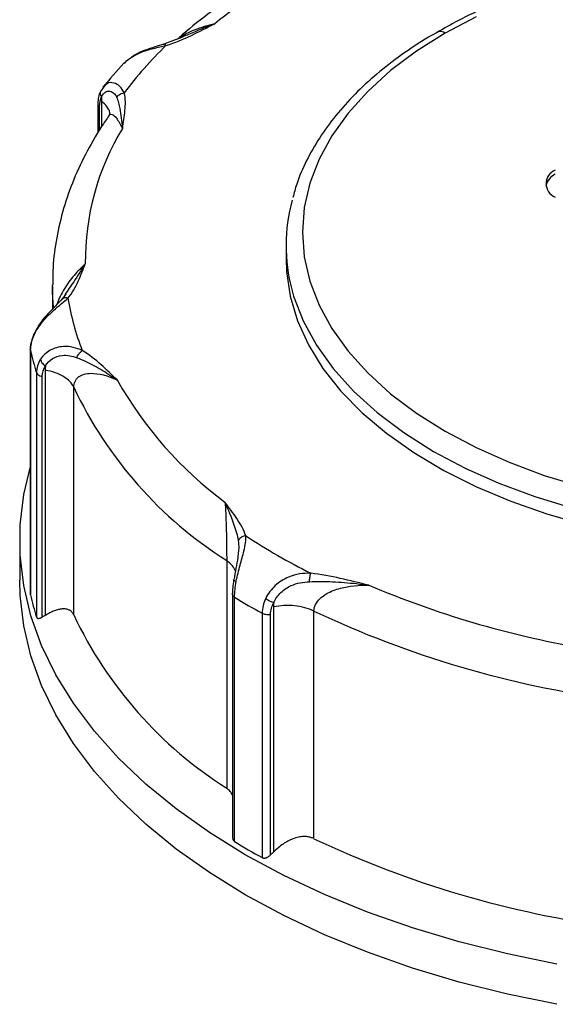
# Model space of a CAD drawing. Header units: inches. Extents: x 0 to 33, y 0 to 25.5.
# Tile 9 of 12: x 23.1 to 24.4, y 20.8 to 23.2. Entities that reach past the tile are written whole.
import ezdxf

# ---------------------------------------------------------------- set-up
doc = ezdxf.new("R2010")
doc.units = ezdxf.units.IN
doc.header["$LTSCALE"] = 3
doc.header["$MEASUREMENT"] = 0

msp = doc.modelspace()

# ---------------------------------------------------------------- linework, layer by layer
for p, q in [((23.534, 23.1603), (23.4876, 23.1424)), ((23.4021, 23.1055), (23.3971, 23.1019)), ((23.3434, 23.0406), (23.3354, 23.0291)), ((23.3453, 23.0417), (23.3424, 23.0388)), ((23.3381, 23.0057), (23.3381, 22.9446)), ((23.3294, 23), (23.3294, 22.9296)), ((23.3335, 22.9368), (23.3335, 22.993)), ((23.3552, 22.9698), (23.356, 22.9708)), ((23.7813, 22.6593), (23.7813, 22.6272)), ((23.2203, 22.5629), (23.2203, 22.5066)), ((23.2521, 22.5425), (23.2448, 22.5318)), ((23.1672, 22.4088), (23.1672, 21.8221)), ((23.1673, 21.8207), (23.1673, 22.4073)), ((23.182, 22.3539), (23.182, 21.7672)), ((23.1959, 21.7672), (23.1959, 22.3451)), ((23.203, 22.36), (23.203, 21.7714)), ((23.2715, 21.7724), (23.2715, 22.3189)), ((23.1416, 21.9521), (23.1416, 21.8556)), ((23.6388, 21.9027), (23.6388, 21.3562)), ((23.6524, 21.8227), (23.6524, 21.2404)), ((23.6578, 21.2282), (23.6578, 21.8148)), ((23.724, 21.7766), (23.724, 21.1899)), ((23.7443, 21.1963), (23.7443, 21.7742)), ((23.7513, 21.7917), (23.7513, 21.2031)), ((23.8484, 21.2352), (23.8484, 21.7817))]:
    msp.add_line(p, q)
at = {"flags": 128}
for points in [[(24.2377, 23.2087), (24.1638, 23.1696)], [(24.1638, 23.1696), (24.0947, 23.1261), (24.0325, 23.0793), (23.9776, 23.0295), (23.9304, 22.9772), (23.8913, 22.9227), (23.8606, 22.8665), (23.8385, 22.8089), (23.8252, 22.7504), (23.8207, 22.6915), (23.8252, 22.6325), (23.8385, 22.574), (23.8606, 22.5165), (23.8913, 22.4602), (23.9304, 22.4057), (23.9776, 22.3534), (24.0325, 22.3036), (24.0947, 22.2568), (24.1638, 22.2133)], [(23.7813, 22.6272), (23.7824, 22.5973), (23.7913, 22.5377), (23.809, 22.4787), (23.8353, 22.4208), (23.8701, 22.3644), (23.9132, 22.31), (23.9642, 22.2578), (24.0227, 22.2084), (24.0883, 22.1621), (24.1606, 22.1191), (24.2389, 22.0799)], [(23.2226, 22.5113), (23.2205, 22.5468), (23.2203, 22.5649)], [(23.7953, 22.5534), (23.7997, 22.5379), (23.8226, 22.4784), (23.8543, 22.4203), (23.8948, 22.3639), (23.9435, 22.3099), (24.0003, 22.2584), (24.0646, 22.2101), (24.1359, 22.1651)], [(24.1638, 22.2133), (24.2377, 22.1742), (24.3171, 22.1388), (24.4015, 22.1075), (24.4902, 22.0805)], [(24.1359, 22.1651), (24.2116, 22.125), (24.2929, 22.0887), (24.3792, 22.0565), (24.47, 22.0287)], [(24.4322, 20.9339), (24.3131, 20.9583), (24.1972, 20.9874), (24.0851, 21.021), (23.9771, 21.0589), (23.8739, 21.1009), (23.7759, 21.1469), (23.6835, 21.1967), (23.5973, 21.25), (23.5176, 21.3066), (23.4447, 21.3662), (23.379, 21.4285), (23.3209, 21.4933), (23.2706, 21.5602), (23.2283, 21.6289), (23.1942, 21.6992), (23.1685, 21.7706), (23.1513, 21.8428), (23.1426, 21.9156), (23.1426, 21.9885), (23.1513, 22.0613), (23.1672, 22.1291)], [(24.2389, 22.0799), (24.3212, 22.0454), (24.4082, 22.0149), (24.4994, 21.9887)], [(24.4322, 20.8375), (24.3131, 20.8619), (24.1972, 20.891), (24.0851, 20.9245), (23.9771, 20.9624), (23.8739, 21.0045), (23.7759, 21.0505), (23.6835, 21.1003), (23.5973, 21.1536), (23.5176, 21.2102), (23.4447, 21.2698), (23.379, 21.3321), (23.3209, 21.3968), (23.2706, 21.4637), (23.2283, 21.5325), (23.1942, 21.6027), (23.1685, 21.6741), (23.1513, 21.7464), (23.1426, 21.8192), (23.1416, 21.8556)]]:
    msp.add_lwpolyline(points, dxfattribs=at)
for centre, radius, start, end in [((24.5986, 21.9458), 1.5905, 111.5755, 128.4191), ((24.1522, 23.1533), 0.0199, 54.503, 112.9347), ((24.1715, 22.4397), 0.9748, 134.1096, 143.0259), ((23.9136, 22.6215), 0.6145, 148.7256, 180.5902), ((24.4404, 22.808), 0.0344, 110.7834, 249.2166), ((24.4459, 22.7928), 0.0416, 115.1754, 165.582), ((24.1906, 22.6593), 0.4092, 164.5806, 194.9945), ((23.8741, 22.6346), 0.625, 189.3444, 201.3398), ((23.8098, 22.5549), 0.6592, 192.9338, 197.7504), ((24.1717, 22.7433), 0.9952, 205.2395, 237.625), ((24.2014, 22.8044), 0.9491, 209.5311, 233.3334), ((24.5821, 23.3371), 1.6417, 236.854, 243.1514), ((23.8098, 21.9682), 0.6592, 192.9338, 197.7504), ((24.8897, 23.9965), 2.3371, 247.0993, 260.119), ((24.5582, 23.2981), 1.7352, 238.7396, 241.2658), ((24.8878, 23.9838), 2.4351, 244.7333, 262.485), ((24.1717, 22.1968), 0.9952, 205.2395, 237.625), ((24.8878, 23.4373), 2.4351, 244.7333, 262.485), ((24.5582, 22.7114), 1.7352, 238.7396, 241.2658)]:
    msp.add_arc(centre, radius, start, end)
for points, knots in [([(24.0431, 23.4564), (24.0371, 23.4541), (23.9978, 23.4397), (23.9282, 23.4104), (23.8363, 23.367), (23.7497, 23.3198), (23.6682, 23.2692), (23.5927, 23.2151), (23.5449, 23.1767), (23.5224, 23.1562), (23.5217, 23.1555)], [0, 0, 0, 0, 0.029302, 0.189829, 0.350509, 0.511324, 0.672254, 0.833254, 0.99422, 1, 1, 1, 1]), ([(26.1859, 22.7753), (26.1827, 22.7873), (26.1743, 22.8183), (26.1523, 22.867), (26.1211, 22.9213), (26.0823, 22.9738), (26.0365, 23.0244), (25.984, 23.0726), (25.9251, 23.1181), (25.8601, 23.1606), (25.7897, 23.1999), (25.7141, 23.2357), (25.634, 23.2677), (25.5499, 23.2959), (25.4622, 23.32), (25.3716, 23.3399), (25.2787, 23.3554), (25.1839, 23.3666), (25.088, 23.3734), (24.9914, 23.3756), (24.8949, 23.3733), (24.7989, 23.3665), (24.7042, 23.3553), (24.6113, 23.3397), (24.5207, 23.3197), (24.4332, 23.2956), (24.349, 23.2674), (24.2691, 23.2352), (24.2005, 23.2033), (24.161, 23.1806), (24.1446, 23.1712)], [0, 0, 0, 0, 0.022708, 0.05845, 0.094407, 0.130598, 0.166998, 0.20356, 0.24023, 0.276961, 0.313718, 0.350473, 0.387213, 0.423933, 0.460631, 0.49731, 0.533972, 0.57062, 0.607258, 0.643892, 0.680525, 0.717161, 0.753804, 0.790458, 0.827129, 0.86382, 0.900536, 0.937279, 0.974052, 1, 1, 1, 1]), ([(23.493, 23.1396), (23.5149, 23.1463), (23.5349, 23.1549), (23.5732, 23.173), (23.5916, 23.1825), (23.6103, 23.1919)], [0, 0, 0, 0, 0.5, 0.5, 1, 1, 1, 1]), ([(23.6103, 23.1919), (23.5894, 23.1835), (23.5599, 23.1718), (23.5293, 23.1585), (23.5205, 23.1546)], [0, 0, 0, 0, 0.710159, 1, 1, 1, 1]), ([(23.6103, 23.1919), (23.5938, 23.1873), (23.5645, 23.1793), (23.5353, 23.1654), (23.5247, 23.1567), (23.5245, 23.1567)], [0, 0, 0, 0, 0.56207, 0.995233, 1, 1, 1, 1]), ([(24.1446, 23.1712), (24.1377, 23.1673), (24.107, 23.1505), (24.0581, 23.1172), (23.9987, 23.0717), (23.946, 23.023), (23.9, 22.9719), (23.861, 22.9186), (23.8298, 22.8635), (23.8085, 22.8154), (23.8007, 22.7855), (23.798, 22.7748)], [0, 0, 0, 0, 0.037734, 0.165765, 0.293834, 0.421841, 0.549655, 0.677098, 0.803965, 0.930066, 1, 1, 1, 1]), ([(23.4066, 23.109), (23.4149, 23.1139), (23.4319, 23.1241), (23.463, 23.1329), (23.4831, 23.1374), (23.493, 23.1396)], [0, 0, 0, 0, 0.325985, 0.670101, 1, 1, 1, 1]), ([(23.4876, 23.1425), (23.4805, 23.1404), (23.4659, 23.1361), (23.4423, 23.1282), (23.4221, 23.1201), (23.4121, 23.1126), (23.4088, 23.1102)], [0, 0, 0, 0, 0.268738, 0.552051, 0.852976, 1, 1, 1, 1]), ([(23.493, 23.1396), (23.4915, 23.1413), (23.4888, 23.1431), (23.4867, 23.1423), (23.4859, 23.1416)], [0.25, 0.25, 0.25, 0.25, 0.6785714, 1, 1, 1, 1]), ([(23.3925, 23.0975), (23.3924, 23.0974), (23.3739, 23.0787), (23.3577, 23.059), (23.3417, 23.0395)], [0, 0, 0, 0, 0.008613, 1, 1, 1, 1]), ([(23.3936, 23.0965), (23.3965, 23.1007), (23.3999, 23.1055), (23.4058, 23.1086), (23.4066, 23.109)], [0, 0, 0, 0, 0.869429, 1, 1, 1, 1]), ([(23.3927, 23.026), (23.3895, 23.0315), (23.3831, 23.0427), (23.3677, 23.0508), (23.3533, 23.0511), (23.3472, 23.044), (23.3453, 23.0417)], [0, 0, 0, 0, 0.276532, 0.565007, 0.861267, 1, 1, 1, 1]), ([(23.3354, 23.0292), (23.3336, 23.0248), (23.3301, 23.0162), (23.3296, 23.005), (23.3294, 22.9994)], [0, 0, 0, 0, 0.503495, 1, 1, 1, 1]), ([(23.3355, 23.0291), (23.3353, 23.0279), (23.3347, 23.0252), (23.3357, 23.0206), (23.3375, 23.0176), (23.3384, 23.0161)], [0, 0, 0, 0, 0.280584, 0.640127, 1, 1, 1, 1]), ([(23.3384, 23.0161), (23.341, 23.022), (23.3484, 23.0304), (23.3637, 23.031), (23.3718, 23.0216), (23.3748, 23.0147)], [0, 0, 0, 0, 0.082042, 0.164084, 0.287147, 0.287147, 0.287147, 0.287147]), ([(23.358, 22.9743), (23.3581, 22.9757), (23.3583, 22.9821), (23.3521, 22.9933), (23.3428, 23.0016), (23.3381, 23.0057)], [0, 0, 0, 0, 0.125667, 0.562833, 1, 1, 1, 1]), ([(23.3748, 23.0147), (23.376, 23.0173), (23.3808, 23.0228), (23.3884, 23.0256), (23.3927, 23.026)], [0, 0, 0, 0, 0.428571, 1, 1, 1, 1]), ([(23.3748, 23.0147), (23.3766, 23.0105), (23.3794, 23.002), (23.3842, 22.9792), (23.3864, 22.9581), (23.3884, 22.9408), (23.3884, 22.9407), (23.3884, 22.9405)], [-0.0016885, -0.0016885, -0.0016885, -0.0016885, 0.0733065, 0.1483014, 0.3732861, 0.3732861, 0.3749746, 0.3749746, 0.3749746, 0.3749746]), ([(23.3884, 22.9405), (23.3906, 22.9547), (23.3932, 22.9689), (23.3959, 22.9975), (23.3963, 23.0119), (23.3927, 23.026)], [0, 0, 0, 0, 0.5, 0.5, 1, 1, 1, 1]), ([(23.3295, 22.9994), (23.3295, 22.9992), (23.3294, 22.998), (23.3306, 22.9957), (23.3325, 22.9939), (23.3335, 22.993)], [0, 0, 0, 0, 0.094724, 0.547362, 1, 1, 1, 1]), ([(23.3558, 22.9709), (23.3499, 22.9623), (23.3289, 22.9318), (23.2983, 22.878), (23.2669, 22.8094), (23.2434, 22.7396), (23.2281, 22.6692), (23.2206, 22.6109), (23.2211, 22.5762), (23.2213, 22.5651)], [0, 0, 0, 0, 0.068646, 0.241258, 0.41296, 0.583384, 0.752556, 0.920677, 1, 1, 1, 1]), ([(23.3586, 22.9749), (23.3586, 22.9749), (23.3586, 22.9767), (23.3571, 22.9737), (23.3556, 22.9709)], [0, 0, 0, 0, 0.052588, 1, 1, 1, 1]), ([(23.356, 22.9708), (23.3568, 22.9719), (23.3589, 22.975), (23.365, 22.9744), (23.3751, 22.9656), (23.3836, 22.9496), (23.3884, 22.9405)], [0, 0, 0, 0, 0.095605, 0.265176, 0.58412, 1, 1, 1, 1]), ([(23.2992, 22.6152), (23.2902, 22.6066), (23.2729, 22.5901), (23.252, 22.5619), (23.2389, 22.5377), (23.2328, 22.5247), (23.231, 22.5181), (23.2307, 22.5173)], [0, 0, 0, 0, 0.359606, 0.690427, 0.844763, 0.981653, 1, 1, 1, 1]), ([(23.2992, 22.6152), (23.2902, 22.6012), (23.2752, 22.5777), (23.2572, 22.5514), (23.2499, 22.5408)], [0, 0, 0, 0, 0.594011, 1, 1, 1, 1]), ([(23.2575, 22.5331), (23.2684, 22.5459), (23.2758, 22.5597), (23.2884, 22.5874), (23.2936, 22.6013), (23.2992, 22.6152)], [0, 0, 0, 0, 0.5, 0.5, 1, 1, 1, 1]), ([(23.1756, 22.4433), (23.1808, 22.4548), (23.1955, 22.4773), (23.2278, 22.5089), (23.2482, 22.5246), (23.2575, 22.5331)], [-0.2873707, -0.2873707, -0.2873707, -0.2873707, -0.2052648, -0.1231589, 0, 0, 0, 0]), ([(23.2448, 22.5318), (23.2399, 22.5267), (23.2298, 22.5162), (23.2105, 22.4972), (23.19, 22.4738), (23.1805, 22.4556), (23.1757, 22.4463)], [0, 0, 0, 0, 0.233207, 0.476285, 0.732197, 1, 1, 1, 1]), ([(23.2446, 22.5315), (23.2443, 22.5314), (23.2428, 22.5307), (23.2419, 22.5292), (23.2412, 22.5279)], [0, 0, 0, 0, 0.147277, 1, 1, 1, 1]), ([(23.2575, 22.5331), (23.2558, 22.5335), (23.2523, 22.5342), (23.2478, 22.5336), (23.2456, 22.5322), (23.2446, 22.5315)], [0, 0, 0, 0, 0.353886, 0.707427, 1, 1, 1, 1]), ([(23.1757, 22.4463), (23.1734, 22.4404), (23.1688, 22.4285), (23.168, 22.417), (23.1676, 22.4112)], [0, 0, 0, 0, 0.4971, 1, 1, 1, 1]), ([(23.1756, 22.4433), (23.1753, 22.4441), (23.1748, 22.4453), (23.1756, 22.446), (23.1758, 22.4462)], [0, 0, 0, 0, 0.623246, 1, 1, 1, 1]), ([(23.292, 22.4072), (23.2787, 22.4136), (23.252, 22.4203), (23.2138, 22.4103), (23.1971, 22.3952), (23.1913, 22.3861)], [0, 0, 0, 0, 0.123063, 0.205105, 0.287147, 0.287147, 0.287147, 0.287147]), ([(23.1673, 22.4073), (23.1671, 22.4084), (23.1669, 22.4097), (23.1676, 22.4109), (23.1677, 22.4112)], [0, 0, 0, 0, 0.818812, 1, 1, 1, 1]), ([(23.2035, 22.3704), (23.2076, 22.3777), (23.2195, 22.3897), (23.2475, 22.3984), (23.2681, 22.3943), (23.2791, 22.39)], [0, 0, 0, 0, 0.082042, 0.164084, 0.287147, 0.287147, 0.287147, 0.287147]), ([(23.2791, 22.39), (23.28, 22.393), (23.2834, 22.4001), (23.2889, 22.4054), (23.292, 22.4072)], [0, 0, 0, 0, 0.428571, 1, 1, 1, 1]), ([(23.2791, 22.39), (23.2924, 22.3849), (23.3115, 22.376), (23.3434, 22.3581), (23.3624, 22.3457), (23.3753, 22.3368), (23.3755, 22.3367), (23.3756, 22.3366)], [-0.0016883, -0.0016883, -0.0016883, -0.0016883, 0.1483016, 0.2232966, 0.3732865, 0.3732865, 0.3749748, 0.3749748, 0.3749748, 0.3749748]), ([(23.3756, 22.3366), (23.3629, 22.3488), (23.3505, 22.3611), (23.3237, 22.3852), (23.3093, 22.397), (23.292, 22.4072)], [0, 0, 0, 0, 0.5, 0.5, 1, 1, 1, 1]), ([(23.1913, 22.3861), (23.1918, 22.383), (23.1948, 22.377), (23.2007, 22.3721), (23.2035, 22.3704)], [0, 0, 0, 0, 0.571429, 1, 1, 1, 1]), ([(23.182, 22.3539), (23.1826, 22.3521), (23.1856, 22.3482), (23.1919, 22.3457), (23.1959, 22.3451)], [0, 0, 0, 0, 0.428571, 1, 1, 1, 1]), ([(23.2715, 22.3189), (23.2673, 22.3286), (23.2587, 22.3376), (23.2348, 22.3519), (23.2196, 22.3572), (23.203, 22.36)], [0, 0, 0, 0, 0.5, 0.5, 1, 1, 1, 1]), ([(23.2715, 22.3189), (23.2715, 22.3293), (23.2797, 22.3467), (23.3165, 22.3567), (23.3532, 22.3469), (23.3756, 22.3366)], [-3.8643166, -3.8643166, -3.8643166, -3.8643166, -3.6454557, -3.4265947, -3.0983033, -3.0983033, -3.0983033, -3.0983033]), ([(23.6845, 21.9625), (23.6803, 21.9766), (23.6723, 21.9902), (23.6544, 22.0169), (23.6443, 22.0299), (23.6347, 22.0431)], [0, 0, 0, 0, 0.5, 0.5, 1, 1, 1, 1]), ([(23.6347, 22.0431), (23.636, 22.0265), (23.6376, 21.9929), (23.6386, 21.94), (23.6388, 21.9132), (23.6388, 21.9027)], [0, 0, 0, 0, 0.3282885, 0.5471476, 0.7660066, 0.7660066, 0.7660066, 0.7660066]), ([(23.6347, 22.0431), (23.6347, 22.0429), (23.6348, 22.0428), (23.6421, 22.026), (23.6524, 22.0016), (23.6626, 21.9696), (23.6656, 21.9571), (23.6666, 21.951)], [-0.3766634, -0.3766634, -0.3766634, -0.3766634, -0.3749755, -0.3749755, -0.1499902, -0.0749951, 0, 0, 0, 0]), ([(23.6618, 21.8531), (23.6642, 21.866), (23.6709, 21.8925), (23.6827, 21.9324), (23.6856, 21.9525), (23.6845, 21.9625)], [-0.2873707, -0.2873707, -0.2873707, -0.2873707, -0.2052648, -0.1231589, 0, 0, 0, 0]), ([(23.6845, 21.9625), (23.6812, 21.9622), (23.6736, 21.9599), (23.6683, 21.9544), (23.6666, 21.951)], [0, 0, 0, 0, 0.428571, 1, 1, 1, 1]), ([(23.6666, 21.951), (23.6673, 21.9449), (23.6685, 21.9352), (23.6669, 21.923), (23.6663, 21.9183)], [0, 0, 0, 0, 0.616078, 1, 1, 1, 1]), ([(23.6663, 21.9183), (23.666, 21.9155), (23.6651, 21.9054), (23.6606, 21.8843), (23.6577, 21.8665), (23.6563, 21.8575)], [0, 0, 0, 0, 0.156475, 0.574608, 1, 1, 1, 1]), ([(23.6597, 21.8775), (23.6578, 21.8819), (23.6538, 21.8911), (23.6439, 21.8987), (23.6388, 21.9027)], [0, 0, 0, 0, 0.472395, 1, 1, 1, 1]), ([(23.8407, 21.8724), (23.8233, 21.873), (23.7925, 21.8689), (23.7538, 21.8446), (23.7381, 21.8234), (23.7327, 21.8122)], [0, 0, 0, 0, 0.123063, 0.205105, 0.287147, 0.287147, 0.287147, 0.287147]), ([(23.8376, 21.8522), (23.8378, 21.8554), (23.8386, 21.8633), (23.8399, 21.8699), (23.8407, 21.8724)], [0, 0, 0, 0, 0.428571, 1, 1, 1, 1]), ([(23.9802, 21.8436), (23.9574, 21.8492), (23.9349, 21.8549), (23.8886, 21.8653), (23.865, 21.87), (23.8407, 21.8724)], [0, 0, 0, 0, 0.5, 0.5, 1, 1, 1, 1]), ([(23.6555, 21.8562), (23.6546, 21.8501), (23.6529, 21.8379), (23.6526, 21.827), (23.6525, 21.8215)], [0, 0, 0, 0, 0.498712, 1, 1, 1, 1]), ([(23.6556, 21.8562), (23.6555, 21.8564), (23.6551, 21.8569), (23.6558, 21.8572), (23.6563, 21.8575)], [0, 0, 0, 0, 0.3250342, 1, 1, 1, 1]), ([(23.6618, 21.8531), (23.6605, 21.8536), (23.658, 21.8544), (23.6559, 21.8555), (23.6557, 21.856), (23.6556, 21.8562)], [0, 0, 0, 0, 0.397265, 0.794166, 1, 1, 1, 1]), ([(23.7518, 21.8024), (23.7557, 21.8111), (23.7676, 21.8275), (23.7976, 21.8471), (23.8228, 21.8517), (23.8376, 21.8522)], [0, 0, 0, 0, 0.082042, 0.164084, 0.287147, 0.287147, 0.287147, 0.287147]), ([(23.8376, 21.8522), (23.8557, 21.8529), (23.8834, 21.8528), (23.9313, 21.8499), (23.9602, 21.8465), (23.9798, 21.8437), (23.98, 21.8436), (23.9802, 21.8436)], [-0.0016885, -0.0016885, -0.0016885, -0.0016885, 0.1483014, 0.2232963, 0.3732861, 0.3732861, 0.3749746, 0.3749746, 0.3749746, 0.3749746]), ([(23.8484, 21.7817), (23.8484, 21.7869), (23.8522, 21.8027), (23.8738, 21.8231), (23.9189, 21.8406), (23.9563, 21.8442), (23.9802, 21.8436)], [-3.8643301, -3.8643301, -3.8643301, -3.8643301, -3.7548989, -3.5360365, -3.3718897, -3.0983117, -3.0983117, -3.0983117, -3.0983117]), ([(23.6578, 21.8148), (23.6553, 21.8164), (23.6535, 21.8183), (23.652, 21.8224), (23.6523, 21.8246), (23.6536, 21.8266)], [0, 0, 0, 0, 0.5, 0.5, 1, 1, 1, 1]), ([(23.7327, 21.8122), (23.7355, 21.8097), (23.7421, 21.8055), (23.7491, 21.803), (23.7518, 21.8024)], [0, 0, 0, 0, 0.571429, 1, 1, 1, 1]), ([(23.2715, 21.7724), (23.2711, 21.7733), (23.2702, 21.775), (23.2688, 21.7773), (23.2671, 21.7794), (23.2652, 21.7812), (23.263, 21.7828), (23.2592, 21.785), (23.253, 21.7869), (23.2441, 21.787), (23.2346, 21.7854), (23.2247, 21.7823), (23.2141, 21.7777), (23.2068, 21.7735), (23.203, 21.7714)], [0, 0, 0, 0, 0.040415, 0.080849, 0.121518, 0.162637, 0.204412, 0.247042, 0.36977, 0.500367, 0.618089, 0.739499, 0.866302, 1, 1, 1, 1]), ([(23.724, 21.7766), (23.7263, 21.7754), (23.7328, 21.7732), (23.7404, 21.7733), (23.7443, 21.7742)], [0, 0, 0, 0, 0.428571, 1, 1, 1, 1]), ([(23.8484, 21.7817), (23.8353, 21.7881), (23.8191, 21.7925), (23.7852, 21.796), (23.7675, 21.7951), (23.7513, 21.7917)], [0, 0, 0, 0, 0.5, 0.5, 1, 1, 1, 1]), ([(23.182, 21.7672), (23.1821, 21.7668), (23.1824, 21.7661), (23.1832, 21.7652), (23.1842, 21.7645), (23.1854, 21.7641), (23.1874, 21.7639), (23.1909, 21.7646), (23.1942, 21.7663), (23.1959, 21.7672)], [0, 0, 0, 0, 0.086108, 0.174093, 0.264904, 0.359403, 0.458357, 0.704711, 1, 1, 1, 1]), ([(23.6524, 21.3408), (23.6508, 21.3436), (23.6471, 21.3497), (23.6417, 21.3539), (23.6388, 21.3562)], [0, 0, 0, 0, 0.4454305, 1, 1, 1, 1]), ([(23.6525, 21.2405), (23.6525, 21.2393), (23.6525, 21.2361), (23.6538, 21.2323), (23.6558, 21.2295), (23.6571, 21.2286), (23.6578, 21.2282)], [0, 0, 0, 0, 0.233727, 0.632349, 0.819334, 1, 1, 1, 1]), ([(23.8484, 21.2352), (23.8472, 21.2357), (23.8448, 21.2369), (23.8409, 21.2382), (23.8369, 21.2392), (23.8328, 21.2399), (23.8285, 21.2403), (23.8214, 21.2404), (23.811, 21.2392), (23.7982, 21.2352), (23.7858, 21.2295), (23.774, 21.2223), (23.7624, 21.2136), (23.755, 21.2067), (23.7513, 21.2031)], [0, 0, 0, 0, 0.040415, 0.080849, 0.121518, 0.162637, 0.204412, 0.247042, 0.36977, 0.500367, 0.618089, 0.739499, 0.866302, 1, 1, 1, 1]), ([(23.724, 21.1899), (23.7246, 21.1896), (23.7257, 21.1891), (23.7275, 21.1887), (23.7294, 21.1886), (23.7315, 21.1888), (23.7347, 21.1896), (23.7392, 21.1918), (23.7425, 21.1947), (23.7443, 21.1963)], [0, 0, 0, 0, 0.086108, 0.174093, 0.264904, 0.359403, 0.458357, 0.704711, 1, 1, 1, 1])]:
    msp.add_open_spline(points, degree=3, knots=knots)
for points in [[(23.3335, 22.993), (23.3335, 23.0022), (23.3353, 23.0102), (23.3384, 23.0161)], [(23.3384, 23.016), (23.3382, 23.0127), (23.3381, 23.0093), (23.3381, 23.0057)], [(23.1673, 22.4073), (23.1673, 22.4188), (23.1703, 22.4314), (23.1756, 22.4433)], [(23.1913, 22.3861), (23.1853, 22.3766), (23.182, 22.3654), (23.182, 22.3539)], [(23.1959, 22.3451), (23.1959, 22.3543), (23.1986, 22.3631), (23.2035, 22.3704)], [(23.2035, 22.3704), (23.2032, 22.367), (23.203, 22.3635), (23.203, 22.36)], [(23.6578, 21.8148), (23.6578, 21.8263), (23.6592, 21.8397), (23.6618, 21.8531)], [(23.7327, 21.8122), (23.7271, 21.8005), (23.724, 21.7881), (23.724, 21.7766)], [(23.7443, 21.7742), (23.7443, 21.7834), (23.747, 21.7931), (23.7518, 21.8024)], [(23.7518, 21.8024), (23.7514, 21.7988), (23.7513, 21.7952), (23.7513, 21.7917)], [(23.203, 21.7714), (23.2006, 21.77), (23.1983, 21.7686), (23.1959, 21.7672)], [(23.7513, 21.2031), (23.749, 21.2008), (23.7466, 21.1986), (23.7443, 21.1963)]]:
    msp.add_open_spline(points, degree=3)

doc.saveas('drawing.dxf')
